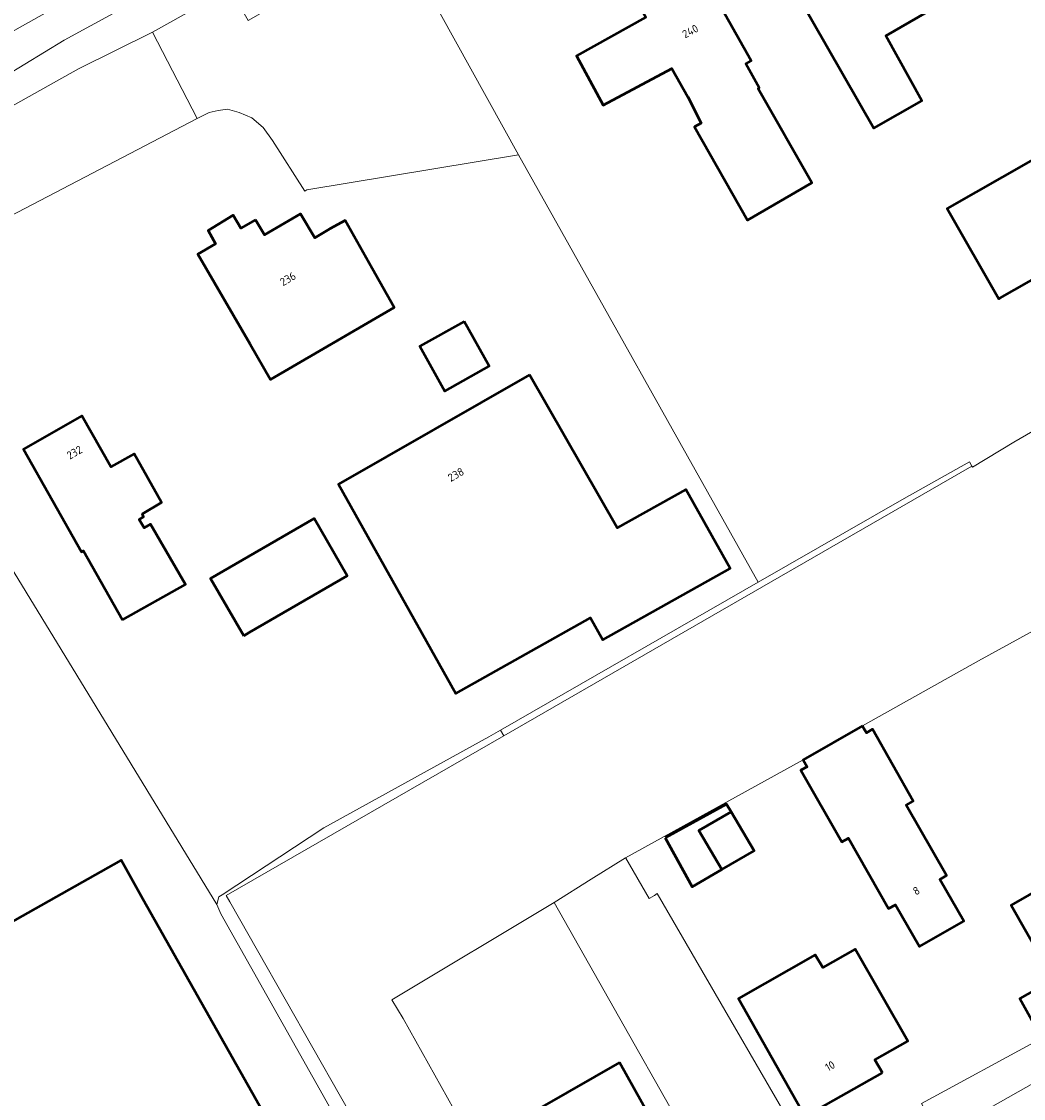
# Model space of a CAD drawing. Header units: metres. Extents: x 113441 to 115918, y 474822 to 477887.
# Tile 110 of 145: x 114466 to 114546, y 476848 to 476934. Entities that reach past the tile are written whole.
import ezdxf
from ezdxf.enums import TextEntityAlignment as Align

# ---------------------------------------------------------------- set-up
doc = ezdxf.new("R2010")
doc.units = ezdxf.units.M
for name, color, linetype, lineweight in [('B-WE-GR-GROENVOORZIENING-GV', 252, 'Continuous', 18), ('B-WE-GW-TALUD_KRUIN-G', 252, 'Continuous', 18), ('B-WE-OG-BEBOUWING-GV', 7, 'Continuous', 50), ('B-WE-OG-BEBOUWING-T18', 7, 'Continuous', 50), ('B-WE-OG-BEBOUWING_LUIFEL-GV', 7, 'Continuous', 50), ('B-WE-OG-TERREIN_ERF-GV', 252, 'Continuous', 18), ('B-WE-OG-WATER-GV', 252, 'Continuous', 18), ('B-WE-OG-WATER_SLOOT-GV', 252, 'Continuous', 18), ('B-WE-VH-VERHARDING_GESLOTEN-GV', 252, 'Continuous', 18), ('B-WE-VH-VERHARDING_OPEN-GV', 252, 'Continuous', 18)]:
    doc.layers.add(name, color=color, linetype=linetype, lineweight=lineweight)
doc.styles.add('NLCS-ISO-ANNOTATIEF-T18', font='NLCS-ISO.ttf', dxfattribs={"height": 1.8})

msp = doc.modelspace()

# ---------------------------------------------------------------- linework, layer by layer
at = {"layer": 'B-WE-GR-GROENVOORZIENING-GV'}
for points in [[(114456.744, 476924.649), (114469.368, 476932.318), (114479.624, 476937.933), (114483.521, 476939.988), (114482.018, 476942.465), (114449.647, 476924.29)], [(114476.439, 476932.967), (114482.656, 476936.456), (114484.119, 476933.893), (114486.41, 476935.226), (114484.519, 476938.342), (114483.521, 476939.988), (114479.624, 476937.933), (114469.368, 476932.318), (114456.744, 476924.649), (114451.756, 476922.143)], [(114457.497, 476922.743), (114470.522, 476930.028), (114476.439, 476932.967)]]:
    msp.add_lwpolyline(points, dxfattribs=at)
at = {"layer": 'B-WE-GW-TALUD_KRUIN-G'}
msp.add_lwpolyline([(114483.521, 476939.988), (114479.624, 476937.933), (114469.368, 476932.318), (114456.744, 476924.649), (114451.756, 476922.143)], dxfattribs=at)
at = {"layer": 'B-WE-OG-BEBOUWING-GV'}
for points in [[(114533.786, 476945.513), (114529.112, 476942.882), (114530.139, 476941.056), (114527.895, 476939.772), (114529.525, 476936.925), (114528.04, 476936.076), (114534.219, 476925.279), (114538.053, 476927.473), (114535.176, 476932.687), (114539.664, 476935.26)], [(114520.192, 476937.944), (114515.297, 476935.335), (114515.953, 476934.18), (114510.4, 476931.063), (114512.549, 476927.119), (114518.026, 476930.057), (114519.317, 476927.783), (114520.383, 476925.695), (114519.846, 476925.394), (114524.097, 476917.912), (114529.246, 476920.903), (114524.946, 476928.435), (114525.018, 476928.502), (114523.955, 476930.426), (114524.397, 476930.678), (114520.266, 476937.983)], [(114559.75, 476920.465), (114555.601, 476927.685), (114540.089, 476918.849), (114544.208, 476911.628), (114544.295, 476911.677)], [(114484.688, 476917.949), (114483.532, 476917.277), (114482.902, 476918.324), (114480.896, 476917.078), (114481.497, 476916.03), (114480.082, 476915.192), (114484.26, 476907.998), (114485.904, 476905.167), (114495.79, 476910.935), (114494.035, 476914.049), (114491.87, 476917.891), (114490.655, 476917.225), (114489.453, 476916.507), (114488.302, 476918.432), (114485.406, 476916.748)], [(114501.41, 476909.809), (114497.859, 476907.822), (114499.867, 476904.233), (114503.419, 476906.221)], [(114506.642, 476905.538), (114491.348, 476896.766), (114500.732, 476880.023), (114511.532, 476886.076), (114512.519, 476884.314), (114522.708, 476890.025), (114519.158, 476896.358), (114513.671, 476893.283)], [(114474.044, 476885.907), (114479.104, 476888.748), (114476.3, 476893.587), (114475.794, 476893.288), (114475.38, 476893.958), (114475.722, 476894.152), (114475.643, 476894.39), (114477.178, 476895.31), (114474.972, 476899.197), (114473.107, 476898.162), (114470.799, 476902.24), (114466.106, 476899.585), (114470.767, 476891.349), (114470.919, 476891.435)], [(114483.751, 476884.642), (114484.184, 476884.893), (114492.042, 476889.442), (114489.385, 476894.032), (114481.094, 476889.233)], [(114533.305, 476877.416), (114528.547, 476874.696), (114528.647, 476874.523), (114528.861, 476874.154), (114528.378, 476873.878), (114531.637, 476868.125), (114532.176, 476868.432), (114535.397, 476862.787), (114535.949, 476863.103), (114537.86, 476859.754), (114541.409, 476861.778), (114539.497, 476865.13), (114540.039, 476865.44), (114536.813, 476871.083), (114537.352, 476871.391), (114534.096, 476877.147), (114533.612, 476876.87), (114533.414, 476877.222)], [(114522.052, 476865.915), (114524.64, 476867.418), (114522.778, 476870.55), (114520.206, 476869.031)], [(114475.684, 476863.559), (114473.93, 476866.667), (114455.407, 476856.228), (114454.965, 476857.012), (114435.221, 476845.885), (114458.67, 476804.601), (114496.783, 476826.249), (114495.647, 476828.184)], [(114548.592, 476857.106), (114550.377, 476853.929), (114553.245, 476855.562), (114548.102, 476864.716), (114545.2, 476863.064)], [(114534.893, 476849.634), (114534.299, 476850.676), (114536.927, 476852.173), (114532.725, 476859.549), (114530.117, 476858.082), (114529.519, 476859.091), (114523.363, 476855.598), (114528.721, 476846.132)], [(114548.592, 476857.106), (114545.89, 476855.595), (114547.668, 476852.415), (114550.377, 476853.929)], [(114513.836, 476850.457), (114507.65, 476846.919), (114508.229, 476845.891), (114505.624, 476844.423), (114509.826, 476836.966), (114512.495, 476838.461), (114513.021, 476837.361), (114519.219, 476840.857)]]:
    msp.add_lwpolyline(points, close=True, dxfattribs=at)
at = {"layer": 'B-WE-OG-BEBOUWING_LUIFEL-GV'}
msp.add_lwpolyline([(114517.509, 476868.447), (114519.661, 476864.526), (114522.052, 476865.915), (114520.206, 476869.031), (114522.778, 476870.55), (114522.419, 476871.153)], close=True, dxfattribs=at)
at = {"layer": 'B-WE-OG-TERREIN_ERF-GV'}
for points in [[(114533.786, 476945.513), (114538.46, 476948.143), (114544.236, 476937.881), (114539.664, 476935.26), (114535.176, 476932.687), (114538.053, 476927.473), (114534.219, 476925.279), (114528.04, 476936.076), (114529.525, 476936.925), (114527.895, 476939.772), (114530.139, 476941.056), (114529.112, 476942.882)], [(114559.75, 476920.465), (114544.295, 476911.677), (114544.208, 476911.628), (114540.089, 476918.849), (114555.601, 476927.685)], [(114505.752, 476923.145), (114488.794, 476920.338), (114488.645, 476920.251), (114486.068, 476924.306), (114485.297, 476925.335), (114484.402, 476926.108), (114483.4, 476926.529), (114482.446, 476926.795), (114481.701, 476926.705), (114480.975, 476926.548), (114480.038, 476926.06), (114456.632, 476913.862), (114456.879, 476912.952), (114464.161, 476900.148), (114464.705, 476899.452), (114460.699, 476897.305), (114481.609, 476863.121), (114481.761, 476863.731), (114482.017, 476863.899), (114490.163, 476869.249), (114503.389, 476876.553), (114504.306, 476877.079), (114524.959, 476888.924)], [(114484.688, 476917.949), (114485.406, 476916.748), (114488.302, 476918.432), (114489.453, 476916.507), (114490.655, 476917.225), (114491.87, 476917.891), (114494.035, 476914.049), (114495.79, 476910.935), (114485.904, 476905.167), (114484.26, 476907.998), (114480.082, 476915.192), (114481.497, 476916.03), (114480.896, 476917.078), (114482.902, 476918.324), (114483.532, 476917.277)], [(114501.41, 476909.809), (114503.419, 476906.221), (114499.867, 476904.233), (114497.859, 476907.822)], [(114506.642, 476905.538), (114513.671, 476893.283), (114519.158, 476896.358), (114522.708, 476890.025), (114512.519, 476884.314), (114511.532, 476886.076), (114500.732, 476880.023), (114491.348, 476896.766)], [(114474.044, 476885.907), (114470.919, 476891.435), (114470.767, 476891.349), (114466.106, 476899.585), (114470.799, 476902.24), (114473.107, 476898.162), (114474.972, 476899.197), (114477.178, 476895.31), (114475.643, 476894.39), (114475.722, 476894.152), (114475.38, 476893.958), (114475.794, 476893.288), (114476.3, 476893.587), (114479.104, 476888.748)], [(114483.751, 476884.642), (114481.094, 476889.233), (114489.385, 476894.032), (114492.042, 476889.442), (114484.184, 476884.893)], [(114524.64, 476867.418), (114522.052, 476865.915), (114520.206, 476869.031), (114522.778, 476870.55)], [(114475.684, 476863.559), (114495.647, 476828.184), (114496.783, 476826.249), (114458.67, 476804.601), (114435.221, 476845.885), (114454.965, 476857.012), (114455.407, 476856.228), (114473.93, 476866.667)], [(114508.613, 476863.282), (114495.604, 476855.497), (114496.519, 476854), (114510.719, 476828.568), (114510.884, 476828.274), (114512.426, 476829.142), (114513.867, 476829.953), (114518.544, 476832.569), (114521.688, 476834.327), (114522.634, 476834.871), (114524.2, 476835.771), (114523.492, 476837.021)], [(114536.927, 476852.173), (114534.299, 476850.676), (114534.893, 476849.634), (114528.721, 476846.132), (114523.363, 476855.598), (114529.519, 476859.091), (114530.117, 476858.082), (114532.725, 476859.549)], [(114513.836, 476850.457), (114519.219, 476840.857), (114513.021, 476837.361), (114512.495, 476838.461), (114509.826, 476836.966), (114505.624, 476844.423), (114508.229, 476845.891), (114507.65, 476846.919)]]:
    msp.add_lwpolyline(points, close=True, dxfattribs=at)
for points in [[(114496.885, 476939.164), (114505.752, 476923.145), (114524.959, 476888.924), (114536.645, 476895.627), (114541.864, 476898.566), (114542.058, 476898.229), (114542.105, 476898.147), (114545.431, 476900.148), (114565.001, 476911.446)], [(114520.266, 476937.983), (114524.397, 476930.678), (114523.955, 476930.426), (114525.018, 476928.502), (114524.946, 476928.435), (114529.246, 476920.903), (114524.097, 476917.912), (114519.846, 476925.394), (114520.383, 476925.695), (114519.317, 476927.783), (114518.026, 476930.057), (114512.549, 476927.119), (114510.4, 476931.063), (114515.953, 476934.18)], [(114492.961, 476842.76), (114481.931, 476862.362), (114481.609, 476863.121), (114460.699, 476897.305)], [(114554.462, 476889.148), (114542.59, 476882.641), (114533.305, 476877.416), (114533.414, 476877.222), (114533.612, 476876.87), (114534.096, 476877.147), (114537.352, 476871.391), (114536.813, 476871.083), (114540.039, 476865.44), (114539.497, 476865.13), (114541.409, 476861.778), (114537.86, 476859.754), (114535.949, 476863.103), (114535.397, 476862.787), (114532.176, 476868.432), (114531.637, 476868.125), (114528.378, 476873.878), (114528.861, 476874.154), (114528.647, 476874.523), (114528.547, 476874.696), (114514.333, 476866.851), (114514.348, 476866.826), (114516.229, 476863.594), (114516.636, 476863.851), (114516.853, 476863.987), (114530.977, 476839.668)], [(114538.016, 476847.197), (114547.668, 476852.415), (114545.89, 476855.595), (114548.592, 476857.106), (114545.2, 476863.064), (114548.102, 476864.716)]]:
    msp.add_lwpolyline(points, dxfattribs=at)
at = {"layer": 'B-WE-OG-WATER-GV'}
for points in [[(114496.519, 476854), (114495.604, 476855.497), (114508.613, 476863.282), (114511.584, 476865.136), (114514.333, 476866.851), (114528.547, 476874.696), (114533.305, 476877.416), (114542.59, 476882.641), (114554.462, 476889.148), (114554.344, 476889.362), (114559.109, 476892.066), (114559.273, 476891.784), (114564.953, 476894.897), (114564.935, 476903.078), (114565.34, 476910.875), (114565.001, 476911.446), (114545.431, 476900.148), (114542.105, 476898.147), (114542.058, 476898.229), (114504.576, 476876.635), (114482.348, 476863.83), (114482.63, 476863.334), (114504.799, 476824.373)], [(114546.373, 476811.788), (114539.323, 476824.142), (114536.056, 476829.945), (114532.154, 476836.785), (114530.619, 476839.462), (114530.977, 476839.668), (114516.853, 476863.987), (114516.636, 476863.851), (114516.229, 476863.594), (114514.348, 476866.826), (114514.333, 476866.851), (114511.584, 476865.136), (114508.613, 476863.282), (114523.492, 476837.021), (114524.2, 476835.771), (114525.73, 476833.069), (114539.075, 476809.642), (114557.264, 476777.547)], [(114557.264, 476777.547), (114542.335, 476769.003), (114538.91, 476767.074), (114536.899, 476765.942), (114532.931, 476763.709), (114500.675, 476745.294), (114500.432, 476745.155), (114472.589, 476795.305), (114493.475, 476807.455), (114515.39, 476820.203), (114510.884, 476828.274), (114510.719, 476828.568), (114496.519, 476854)]]:
    msp.add_lwpolyline(points, dxfattribs=at)
at = {"layer": 'B-WE-OG-WATER_SLOOT-GV'}
msp.add_lwpolyline([(114504.306, 476877.079), (114504.576, 476876.635), (114542.058, 476898.229), (114541.864, 476898.566), (114536.645, 476895.627), (114524.959, 476888.924)], close=True, dxfattribs=at)
for points in [[(114504.576, 476876.635), (114504.306, 476877.079), (114503.389, 476876.553), (114490.163, 476869.249), (114482.017, 476863.899), (114481.761, 476863.731), (114481.609, 476863.121), (114481.931, 476862.362), (114492.961, 476842.76)], [(114504.799, 476824.373), (114482.63, 476863.334), (114482.348, 476863.83), (114504.576, 476876.635)]]:
    msp.add_lwpolyline(points, dxfattribs=at)
at = {"layer": 'B-WE-VH-VERHARDING_GESLOTEN-GV'}
for points in [[(114482.656, 476936.456), (114476.439, 476932.967), (114480.038, 476926.06), (114480.975, 476926.548), (114481.701, 476926.705), (114482.446, 476926.795), (114483.4, 476926.529), (114484.402, 476926.108), (114485.297, 476925.335), (114486.068, 476924.306), (114488.645, 476920.251), (114488.794, 476920.338), (114505.752, 476923.145), (114496.885, 476939.164)], [(114456.632, 476913.862), (114480.038, 476926.06), (114476.439, 476932.967), (114470.522, 476930.028), (114457.497, 476922.743)]]:
    msp.add_lwpolyline(points, dxfattribs=at)
at = {"layer": 'B-WE-VH-VERHARDING_OPEN-GV'}
for points in [[(114482.018, 476942.465), (114481.29, 476943.653), (114448.9, 476925.535), (114449.647, 476924.29)], [(114600.057, 476878.832), (114598.574, 476881.407), (114578.831, 476870.118), (114576.053, 476868.53), (114573.352, 476867.008), (114553.245, 476855.562), (114550.377, 476853.929), (114547.668, 476852.415), (114538.016, 476847.197), (114539.488, 476844.56)], [(114546.86, 476843.068), (114582.957, 476863.283), (114589.681, 476867.049), (114590.979, 476867.777), (114590.96, 476867.81), (114600.428, 476873.179), (114600.535, 476873.24), (114602.038, 476874.092), (114602.603, 476874.412), (114600.057, 476878.832), (114539.488, 476844.56), (114540.792, 476841.78), (114541.907, 476840.15), (114544.514, 476841.643), (114545.311, 476842.1)]]:
    msp.add_lwpolyline(points, close=True, dxfattribs=at)

# ---------------------------------------------------------------- texts
at = {"layer": 'B-WE-OG-BEBOUWING-T18', "style": 'NLCS-ISO-ANNOTATIEF-T18'}
for s, rotation, p in [('240', 28.1, (114519.509, 476933.047)), ('236', 30.2, (114487.292, 476913.217)), ('232', 29.5, (114470.2, 476899.316)), ('238', 29.8, (114500.748, 476897.546)), ('8', 29.7, (114537.614, 476864.218)), ('10', 29.6, (114530.704, 476850.189))]:
    msp.add_text(s, height=0.64, rotation=rotation, dxfattribs=at).set_placement(p, align=Align.MIDDLE)

doc.saveas('drawing.dxf')
